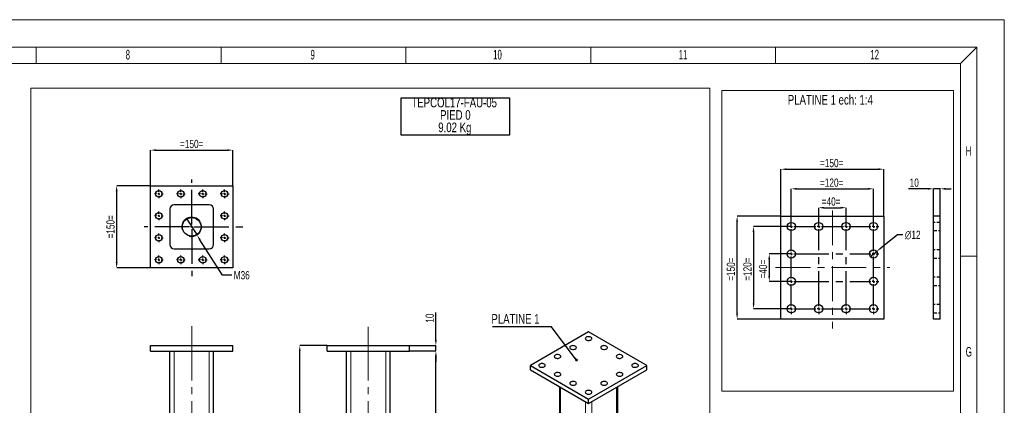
# Model space of a CAD drawing. Header units: millimetres. Extents: x 0 to 841, y 0 to 594.
# Tile 7 of 7: x 482 to 841, y 453 to 594. Entities that reach past the tile are written whole.
import ezdxf

# ---------------------------------------------------------------- set-up
doc = ezdxf.new("R2010")
doc.units = ezdxf.units.MM
doc.header["$PDSIZE"] = -1
doc.linetypes.add('CENTERX2', pattern=[20.32, 12.7, -2.54, 2.54, -2.54])
doc.linetypes.add('HIDDEN', pattern=[1.905, 1.27, -0.635])
for name, color, linetype in [('COTES', 1, 'Continuous'), ('NOTES', 6, 'Continuous'), ('TRAIT-FINS', 9, 'Continuous'), ('TRAIT-MIXTES', 3, 'CENTERX2'), ('TRAIT-TIRET', 2, 'HIDDEN')]:
    doc.layers.add(name, color=color, linetype=linetype)
doc.layers.add('TRAIT-FORT', color=4, linetype='Continuous', lineweight=25)
doc.styles.add('SLDTEXTSTYLE0', font='TXT', dxfattribs={"width": 0.75})
doc.styles.add('SLDTEXTSTYLE1', font='TXT', dxfattribs={"width": 0.605})
doc.dimstyles.new('SLDDIMSTYLE1', dxfattribs={"dimtxt": 3, "dimasz": 2, "dimexe": 0, "dimexo": 0.0625, "dimgap": 0.75, "dimtad": 1, "dimlfac": 4, "dimrnd": 1e-09, "dimzin": 12, "dimdsep": 46, "dimtxsty": 'SLDTEXTSTYLE0', "dimsah": 1, "dimcen": 0.09, "dimadec": 0, "dimazin": 3, "dimtfac": 1, "dimtofl": 0, "dimtmove": 0, "dimatfit": 3, "dimfxl": 1, "dimfrac": 2, "dimtolj": 1, "dimtzin": 12, "dimarcsym": 0})
doc.dimstyles.new('SLDDIMSTYLE2', dxfattribs={"dimtxt": 3, "dimasz": 2, "dimexe": 0, "dimexo": 0.0625, "dimgap": 0.75, "dimtad": 1, "dimlfac": 4, "dimrnd": 1e-09, "dimzin": 12, "dimdsep": 46, "dimtxsty": 'SLDTEXTSTYLE0', "dimsah": 1, "dimcen": 0.09, "dimadec": 0, "dimazin": 3, "dimtfac": 1, "dimtmove": 0, "dimatfit": 0, "dimfxl": 1, "dimfrac": 2, "dimtolj": 1, "dimtzin": 12, "dimarcsym": 0})
doc.dimstyles.new('SLDDIMSTYLE3', dxfattribs={"dimtxt": 3, "dimasz": 2, "dimexe": 0, "dimexo": 0.0625, "dimgap": 0.75, "dimtad": 0, "dimtih": 1, "dimtoh": 1, "dimlfac": 4, "dimrnd": 1e-09, "dimzin": 12, "dimdsep": 46, "dimtxsty": 'SLDTEXTSTYLE0', "dimblk1": 'NONE', "dimsah": 1, "dimcen": 0, "dimadec": 0, "dimazin": 3, "dimtfac": 1, "dimtmove": 0, "dimatfit": 3, "dimldrblk": 'NONE', "dimfxl": 1, "dimfrac": 2, "dimtolj": 1, "dimtzin": 12, "dimarcsym": 0})
doc.dimstyles.new('SLDDIMSTYLE5', dxfattribs={"dimtxt": 3, "dimasz": 2, "dimexe": 0, "dimexo": 0.0625, "dimgap": 0.75, "dimtad": 1, "dimlfac": 5, "dimrnd": 1e-09, "dimzin": 12, "dimdsep": 46, "dimtxsty": 'SLDTEXTSTYLE0', "dimsah": 1, "dimcen": 0.09, "dimadec": 0, "dimazin": 3, "dimtfac": 1, "dimtofl": 0, "dimtmove": 0, "dimatfit": 3, "dimfxl": 1, "dimfrac": 2, "dimtolj": 1, "dimtzin": 12, "dimarcsym": 0})
doc.dimstyles.new('SLDDIMSTYLE6', dxfattribs={"dimtxt": 3, "dimasz": 2, "dimexe": 0, "dimexo": 0.0625, "dimgap": 0.75, "dimtad": 1, "dimlfac": 5, "dimrnd": 1e-09, "dimzin": 12, "dimdsep": 46, "dimtxsty": 'SLDTEXTSTYLE0', "dimsah": 1, "dimcen": 0.09, "dimadec": 0, "dimazin": 3, "dimtfac": 1, "dimtmove": 0, "dimatfit": 0, "dimfxl": 1, "dimfrac": 2, "dimtolj": 1, "dimtzin": 12, "dimarcsym": 0})
doc.dimstyles.new('SLDDIMSTYLE7', dxfattribs={"dimtxt": 3, "dimasz": 2, "dimexe": 0, "dimexo": 0.0625, "dimgap": 0.75, "dimtad": 0, "dimtih": 1, "dimtoh": 1, "dimlfac": 5, "dimrnd": 1e-09, "dimzin": 12, "dimdsep": 46, "dimtxsty": 'SLDTEXTSTYLE0', "dimblk1": 'NONE', "dimsah": 1, "dimcen": 0, "dimadec": 0, "dimazin": 3, "dimtfac": 1, "dimtmove": 0, "dimatfit": 3, "dimldrblk": 'NONE', "dimfxl": 1, "dimfrac": 2, "dimtolj": 1, "dimtzin": 12, "dimarcsym": 0})
doc.dimstyles.new('SLDDIMSTYLE8', dxfattribs={"dimtxt": 0.18, "dimasz": 1, "dimexe": 0, "dimexo": 0.0625, "dimgap": 0, "dimtad": 0, "dimtih": 1, "dimtoh": 1, "dimdec": 0, "dimrnd": 1e-09, "dimzin": 0, "dimdsep": 46, "dimtxsty": 'Standard', "dimblk1": 'DOT', "dimblk2": 'DOT', "dimsah": 1, "dimcen": 0.09, "dimadec": 0, "dimazin": 0, "dimtfac": 1, "dimtdec": 0, "dimtofl": 0, "dimtmove": 0, "dimatfit": 3, "dimldrblk": 'DOT', "dimfxl": 1, "dimfrac": 2, "dimtolj": 1, "dimtzin": 0, "dimarcsym": 0})

# ---------------------------------------------------------------- blocks, each defined once
blk = doc.blocks.new('_D')
at = {"layer": 'COTES', "color": 0, "lineweight": -2, "transparency": 16777216}
for p, q in [((759.55, 522.34), (759.55, 539.42)), ((761.55, 539.42), (795.05, 539.42)), ((797.05, 522.34), (797.05, 539.42))]:
    blk.add_line(p, q, dxfattribs=at)
at = {"layer": 'COTES', "color": 0, "transparency": 16777216}
for points in [[(761.55, 539.75), (761.55, 539.08), (759.55, 539.42)], [(795.05, 539.75), (795.05, 539.08), (797.05, 539.42)]]:
    blk.add_solid(points, dxfattribs=at)
at = {"layer": 'Defpoints', "color": 0, "transparency": 16777216}
for p in [(797.05, 539.42), (759.55, 522.27), (797.05, 522.27)]:
    blk.add_point(p, dxfattribs=at)
at = {"layer": 'COTES', "color": 0, "transparency": 16777216, "insert": (778.05, 543.17), "char_height": 3, "attachment_point": 2, "style": 'SLDTEXTSTYLE0'}
blk.add_mtext('\\A1;=150=', dxfattribs=at)
blk = doc.blocks.new('_D_1')
at = {"layer": 'COTES', "color": 0, "lineweight": -2, "transparency": 16777216}
for p, q in [((759.48, 522.27), (743.55, 522.27)), ((743.55, 486.77), (743.55, 520.27)), ((759.48, 484.77), (743.55, 484.77))]:
    blk.add_line(p, q, dxfattribs=at)
at = {"layer": 'COTES', "color": 0, "transparency": 16777216}
for points in [[(743.21, 520.27), (743.88, 520.27), (743.55, 522.27)], [(743.21, 486.77), (743.88, 486.77), (743.55, 484.77)]]:
    blk.add_solid(points, dxfattribs=at)
at = {"layer": 'Defpoints', "color": 0, "transparency": 16777216}
for p in [(743.55, 522.27), (759.55, 522.27), (759.55, 484.77)]:
    blk.add_point(p, dxfattribs=at)
at = {"layer": 'COTES', "color": 0, "transparency": 16777216, "insert": (739.8, 502.97), "char_height": 3, "attachment_point": 2, "rotation": 90, "style": 'SLDTEXTSTYLE0'}
blk.add_mtext('\\A1;=150=', dxfattribs=at)
blk = doc.blocks.new('_D_2')
at = {"layer": 'COTES', "color": 0, "lineweight": -2, "transparency": 16777216}
for p, q in [((773.3, 518.59), (773.3, 525.38)), ((775.3, 525.38), (781.3, 525.38)), ((783.3, 518.59), (783.3, 525.38))]:
    blk.add_line(p, q, dxfattribs=at)
at = {"layer": 'COTES', "color": 0, "transparency": 16777216}
for points in [[(775.3, 525.71), (775.3, 525.04), (773.3, 525.38)], [(781.3, 525.71), (781.3, 525.04), (783.3, 525.38)]]:
    blk.add_solid(points, dxfattribs=at)
at = {"layer": 'Defpoints', "color": 0, "transparency": 16777216}
for p in [(783.3, 525.38), (773.3, 518.52), (783.3, 518.52)]:
    blk.add_point(p, dxfattribs=at)
at = {"layer": 'COTES', "color": 0, "transparency": 16777216, "insert": (777.84, 529.13), "char_height": 3, "attachment_point": 2, "style": 'SLDTEXTSTYLE0'}
blk.add_mtext('\\A1;=40=', dxfattribs=at)
blk = doc.blocks.new('_D_3')
at = {"layer": 'COTES', "color": 0, "lineweight": -2, "transparency": 16777216}
for p, q in [((763.3, 518.59), (763.3, 532.27)), ((765.3, 532.27), (791.3, 532.27)), ((793.3, 518.59), (793.3, 532.27))]:
    blk.add_line(p, q, dxfattribs=at)
at = {"layer": 'COTES', "color": 0, "transparency": 16777216}
for points in [[(765.3, 532.61), (765.3, 531.94), (763.3, 532.27)], [(791.3, 532.61), (791.3, 531.94), (793.3, 532.27)]]:
    blk.add_solid(points, dxfattribs=at)
at = {"layer": 'Defpoints', "color": 0, "transparency": 16777216}
for p in [(793.3, 532.27), (763.3, 518.52), (793.3, 518.52)]:
    blk.add_point(p, dxfattribs=at)
at = {"layer": 'COTES', "color": 0, "transparency": 16777216, "insert": (778.05, 536.02), "char_height": 3, "attachment_point": 2, "style": 'SLDTEXTSTYLE0'}
blk.add_mtext('\\A1;=120=', dxfattribs=at)
blk = doc.blocks.new('_D_4')
at = {"layer": 'COTES', "color": 0, "lineweight": -2, "transparency": 16777216}
for p, q in [((763.23, 508.52), (755.26, 508.52)), ((755.26, 506.52), (755.26, 500.52)), ((763.23, 498.52), (755.26, 498.52))]:
    blk.add_line(p, q, dxfattribs=at)
at = {"layer": 'COTES', "color": 0, "transparency": 16777216}
for points in [[(754.92, 506.52), (755.59, 506.52), (755.26, 508.52)], [(754.92, 500.52), (755.59, 500.52), (755.26, 498.52)]]:
    blk.add_solid(points, dxfattribs=at)
at = {"layer": 'Defpoints', "color": 0, "transparency": 16777216}
for p in [(763.3, 508.52), (755.26, 498.52), (763.3, 498.52)]:
    blk.add_point(p, dxfattribs=at)
at = {"layer": 'COTES', "color": 0, "transparency": 16777216, "insert": (751.51, 502.97), "char_height": 3, "attachment_point": 2, "rotation": 90, "style": 'SLDTEXTSTYLE0'}
blk.add_mtext('\\A1;=40=', dxfattribs=at)
blk = doc.blocks.new('_D_5')
at = {"layer": 'COTES', "color": 0, "lineweight": -2, "transparency": 16777216}
for p, q in [((763.23, 518.52), (749.55, 518.52)), ((749.55, 516.52), (749.55, 490.52)), ((763.23, 488.52), (749.55, 488.52))]:
    blk.add_line(p, q, dxfattribs=at)
at = {"layer": 'COTES', "color": 0, "transparency": 16777216}
for points in [[(749.21, 516.52), (749.88, 516.52), (749.55, 518.52)], [(749.21, 490.52), (749.88, 490.52), (749.55, 488.52)]]:
    blk.add_solid(points, dxfattribs=at)
at = {"layer": 'Defpoints', "color": 0, "transparency": 16777216}
for p in [(763.3, 518.52), (749.55, 488.52), (763.3, 488.52)]:
    blk.add_point(p, dxfattribs=at)
at = {"layer": 'COTES', "color": 0, "transparency": 16777216, "insert": (745.8, 502.97), "char_height": 3, "attachment_point": 2, "rotation": 90, "style": 'SLDTEXTSTYLE0'}
blk.add_mtext('\\A1;=120=', dxfattribs=at)
blk = doc.blocks.new('_D_6')
at = {"layer": 'COTES', "color": 0, "lineweight": -2, "transparency": 16777216}
for p, q in [((802.03, 515.49), (796.03, 510.71)), ((804.03, 515.49), (802.03, 515.49)), ((792.12, 507.59), (794.47, 509.46))]:
    blk.add_line(p, q, dxfattribs=at)
at = {"layer": 'COTES', "color": 0, "transparency": 16777216}
blk.add_solid([(795.82, 510.97), (796.24, 510.45), (794.47, 509.46)], dxfattribs=at)
at = {"layer": 'Defpoints', "color": 0, "transparency": 16777216}
for p in [(792.12, 507.59), (794.47, 509.46)]:
    blk.add_point(p, dxfattribs=at)
at = {"layer": 'COTES', "color": 0, "transparency": 16777216, "insert": (804.78, 516.99), "char_height": 3, "attachment_point": 1, "style": 'SLDTEXTSTYLE0'}
blk.add_mtext('\\A1;∅12', dxfattribs=at)
blk = doc.blocks.new('_None')
blk = doc.blocks.new('SW_CENTERMARKSYMBOL_0')
at = {"layer": 'TRAIT-MIXTES', "color": 0}
for p, q in [((-1, 0), (-2, 0)), ((0, 0), (-0.5, 0)), ((0, 1), (0, 2)), ((0, 0), (0, 0.5)), ((0, 0), (0, -0.5)), ((0, 0), (0.5, 0)), ((1, 0), (9, 0)), ((10, 0), (9.5, 0)), ((10, 1), (10, 2)), ((10, 0), (10, 0.5)), ((10, 0), (10, -0.5)), ((10, 0), (10.5, 0)), ((11, 0), (19, 0)), ((20, 0), (19.5, 0)), ((20, 1), (20, 2)), ((20, 0), (20, 0.5)), ((20, 0), (20, -0.5)), ((20, 0), (20.5, 0)), ((21, 0), (29, 0)), ((30, 0), (29.5, 0)), ((30, 1), (30, 2)), ((30, 0), (30, 0.5)), ((30, 0), (30, -0.5)), ((30, 0), (30.5, 0)), ((31, 0), (32, 0)), ((0, -9), (0, -1)), ((10, -29), (10, -1)), ((20, -29), (20, -1)), ((30, -9), (30, -1)), ((-1, -10), (-2, -10)), ((0, -10), (-0.5, -10)), ((0, -10), (0, -9.5)), ((0, -10), (0, -10.5)), ((0, -10), (0.5, -10)), ((1, -10), (29, -10)), ((30, -10), (29.5, -10)), ((30, -10), (30, -9.5)), ((30, -10), (30, -10.5)), ((30, -10), (30.5, -10)), ((31, -10), (32, -10)), ((0, -19), (0, -11)), ((30, -19), (30, -11)), ((-1, -20), (-2, -20)), ((0, -20), (-0.5, -20)), ((0, -20), (0, -19.5)), ((0, -20), (0, -20.5)), ((0, -20), (0.5, -20)), ((0, -29), (0, -21)), ((1, -20), (29, -20)), ((30, -20), (29.5, -20)), ((30, -20), (30, -19.5)), ((30, -20), (30, -20.5)), ((30, -20), (30.5, -20)), ((30, -29), (30, -21)), ((31, -20), (32, -20)), ((-1, -30), (-2, -30)), ((0, -30), (-0.5, -30)), ((0, -30), (0, -29.5)), ((0, -30), (0, -30.5)), ((0, -30), (0.5, -30)), ((0, -31), (0, -32)), ((1, -30), (9, -30)), ((10, -30), (9.5, -30)), ((10, -30), (10, -29.5)), ((10, -30), (10, -30.5)), ((10, -30), (10.5, -30)), ((10, -31), (10, -32)), ((11, -30), (19, -30)), ((20, -30), (19.5, -30)), ((20, -30), (20, -29.5)), ((20, -30), (20, -30.5)), ((20, -30), (20.5, -30)), ((20, -31), (20, -32)), ((21, -30), (29, -30)), ((30, -30), (29.5, -30)), ((30, -30), (30, -29.5)), ((30, -30), (30, -30.5)), ((30, -30), (30.5, -30)), ((30, -31), (30, -32)), ((31, -30), (32, -30))]:
    blk.add_line(p, q, dxfattribs=at)
blk = doc.blocks.new('_D_7')
at = {"layer": 'COTES', "color": 0, "lineweight": -2, "transparency": 16777216}
for p, q in [((813.15, 532.27), (806.1, 532.27)), ((815.15, 522.34), (815.15, 532.27)), ((817.65, 532.27), (815.15, 532.27)), ((817.65, 522.34), (817.65, 532.27)), ((819.65, 532.27), (821.65, 532.27))]:
    blk.add_line(p, q, dxfattribs=at)
at = {"layer": 'COTES', "color": 0, "transparency": 16777216}
for points in [[(813.15, 532.61), (813.15, 531.94), (815.15, 532.27)], [(819.65, 532.61), (819.65, 531.94), (817.65, 532.27)]]:
    blk.add_solid(points, dxfattribs=at)
at = {"layer": 'Defpoints', "color": 0, "transparency": 16777216}
for p in [(817.65, 532.27), (815.15, 522.27), (817.65, 522.27)]:
    blk.add_point(p, dxfattribs=at)
at = {"layer": 'COTES', "color": 0, "transparency": 16777216, "insert": (808.16, 536.02), "char_height": 3, "attachment_point": 2, "style": 'SLDTEXTSTYLE0'}
blk.add_mtext('\\A1;10', dxfattribs=at)
blk = doc.blocks.new('SW_NOTE_14')
at = {"layer": 'NOTES', "color": 0}
blk.add_line((-21.37, 0), (0, 0), dxfattribs=at)
at = {"layer": 'NOTES', "color": 0, "insert": (-21.77, 4.57), "char_height": 3.5, "attachment_point": 1, "style": 'SLDTEXTSTYLE0'}
blk.add_mtext('PLATINE 1', dxfattribs=at)
blk = doc.blocks.new('_Dot')
at = {"color": 0, "linetype": 'ByBlock', "lineweight": -2}
blk.add_line((-0.5, 0), (-1, 0), dxfattribs=at)
at = {"color": 0, "linetype": 'ByBlock', "const_width": 0.5}
blk.add_lwpolyline([(-0.25, 0, 1), (0.25, 0, 1)], format="xyb", close=True, dxfattribs=at)
blk = doc.blocks.new('SW_NOTE_17')
at = {"layer": 'NOTES', "color": 0}
for p, q in [((-0.06, -9.14), (-0.06, 4.45)), ((-0.06, 4.45), (39.44, 4.45)), ((39.44, 4.45), (39.44, -9.14)), ((39.44, -9.14), (-0.06, -9.14))]:
    blk.add_line(p, q, dxfattribs=at)
at = {"layer": 'NOTES', "color": 0, "char_height": 3.5, "attachment_point": 2, "style": 'SLDTEXTSTYLE0'}
for s, insert in [('TEPCOL17-FAU-05', (19.3, 4.51)), ('PIED 0', (19.73, -0.01)), ('9.02 Kg', (19.54, -4.54))]:
    blk.add_mtext(s, dxfattribs=dict(at, insert=insert))
blk = doc.blocks.new('_D_42')
at = {"layer": 'COTES', "color": 0, "lineweight": -2, "transparency": 16777216}
for p, q in [((593.99, 475.12), (584.05, 475.12)), ((584.05, 328.72), (584.05, 473.12)), ((600.99, 326.72), (584.05, 326.72))]:
    blk.add_line(p, q, dxfattribs=at)
at = {"layer": 'COTES', "color": 0, "transparency": 16777216}
for points in [[(583.72, 473.12), (584.38, 473.12), (584.05, 475.12)], [(583.72, 328.72), (584.38, 328.72), (584.05, 326.72)]]:
    blk.add_solid(points, dxfattribs=at)
at = {"layer": 'Defpoints', "color": 0, "transparency": 16777216}
for p in [(584.05, 475.12), (594.05, 475.12), (601.05, 326.72)]:
    blk.add_point(p, dxfattribs=at)
at = {"layer": 'COTES', "color": 0, "transparency": 16777216, "insert": (580.3, 400.92), "char_height": 3, "attachment_point": 2, "rotation": 90, "style": 'SLDTEXTSTYLE0'}
blk.add_mtext('\\A1;742', dxfattribs=at)
blk = doc.blocks.new('_D_43')
at = {"layer": 'COTES', "color": 0, "lineweight": -2, "transparency": 16777216}
for p, q in [((624.11, 473.12), (633.69, 473.12)), ((633.69, 332.72), (633.69, 471.12)), ((617.11, 330.72), (633.69, 330.72))]:
    blk.add_line(p, q, dxfattribs=at)
at = {"layer": 'COTES', "color": 0, "transparency": 16777216}
for points in [[(633.35, 471.12), (634.02, 471.12), (633.69, 473.12)], [(633.35, 332.72), (634.02, 332.72), (633.69, 330.72)]]:
    blk.add_solid(points, dxfattribs=at)
at = {"layer": 'Defpoints', "color": 0, "transparency": 16777216}
for p in [(624.05, 473.12), (633.69, 473.12), (617.05, 330.72)]:
    blk.add_point(p, dxfattribs=at)
at = {"layer": 'COTES', "color": 0, "transparency": 16777216, "insert": (629.94, 401.92), "char_height": 3, "attachment_point": 2, "rotation": 90, "style": 'SLDTEXTSTYLE0'}
blk.add_mtext('\\A1;712', dxfattribs=at)
blk = doc.blocks.new('_D_44')
at = {"layer": 'COTES', "color": 0, "lineweight": -2, "transparency": 16777216}
for p, q in [((633.69, 477.12), (633.69, 487.18)), ((624.11, 475.12), (633.69, 475.12)), ((633.69, 473.12), (633.69, 475.12)), ((624.11, 473.12), (633.69, 473.12)), ((633.69, 471.12), (633.69, 469.12))]:
    blk.add_line(p, q, dxfattribs=at)
at = {"layer": 'COTES', "color": 0, "transparency": 16777216}
for points in [[(633.35, 477.12), (634.02, 477.12), (633.69, 475.12)], [(633.35, 471.12), (634.02, 471.12), (633.69, 473.12)]]:
    blk.add_solid(points, dxfattribs=at)
at = {"layer": 'Defpoints', "color": 0, "transparency": 16777216}
for p in [(624.05, 475.12), (633.69, 475.12), (624.05, 473.12)]:
    blk.add_point(p, dxfattribs=at)
at = {"layer": 'COTES', "color": 0, "transparency": 16777216, "insert": (629.94, 485.12), "char_height": 3, "attachment_point": 2, "rotation": 90, "style": 'SLDTEXTSTYLE0'}
blk.add_mtext('\\A1;10', dxfattribs=at)
blk = doc.blocks.new('_D_46')
at = {"layer": 'COTES', "color": 0, "lineweight": -2, "transparency": 16777216}
for p, q in [((529.64, 533.46), (529.64, 546.37)), ((531.64, 546.37), (557.64, 546.37)), ((559.64, 533.46), (559.64, 546.37))]:
    blk.add_line(p, q, dxfattribs=at)
at = {"layer": 'COTES', "color": 0, "transparency": 16777216}
for points in [[(531.64, 546.7), (531.64, 546.03), (529.64, 546.37)], [(557.64, 546.7), (557.64, 546.03), (559.64, 546.37)]]:
    blk.add_solid(points, dxfattribs=at)
at = {"layer": 'Defpoints', "color": 0, "transparency": 16777216}
for p in [(559.64, 546.37), (529.64, 533.4), (559.64, 533.4)]:
    blk.add_point(p, dxfattribs=at)
at = {"layer": 'COTES', "color": 0, "transparency": 16777216, "insert": (544.64, 550.12), "char_height": 3, "attachment_point": 2, "style": 'SLDTEXTSTYLE0'}
blk.add_mtext('\\A1;=150=', dxfattribs=at)
blk = doc.blocks.new('_D_47')
at = {"layer": 'COTES', "color": 0, "lineweight": -2, "transparency": 16777216}
for p, q in [((529.58, 533.4), (517.27, 533.4)), ((517.27, 505.4), (517.27, 531.4)), ((529.58, 503.4), (517.27, 503.4))]:
    blk.add_line(p, q, dxfattribs=at)
at = {"layer": 'COTES', "color": 0, "transparency": 16777216}
for points in [[(516.94, 531.4), (517.6, 531.4), (517.27, 533.4)], [(516.94, 505.4), (517.6, 505.4), (517.27, 503.4)]]:
    blk.add_solid(points, dxfattribs=at)
at = {"layer": 'Defpoints', "color": 0, "transparency": 16777216}
for p in [(517.27, 533.4), (529.64, 533.4), (529.64, 503.4)]:
    blk.add_point(p, dxfattribs=at)
at = {"layer": 'COTES', "color": 0, "transparency": 16777216, "insert": (513.52, 518.4), "char_height": 3, "attachment_point": 2, "rotation": 90, "style": 'SLDTEXTSTYLE0'}
blk.add_mtext('\\A1;=150=', dxfattribs=at)
blk = doc.blocks.new('_D_48')
at = {"layer": 'COTES', "color": 0, "lineweight": -2, "transparency": 16777216}
for p, q in [((542.72, 521.44), (546.57, 515.35)), ((555.81, 500.74), (547.64, 513.66)), ((559.21, 500.74), (555.81, 500.74))]:
    blk.add_line(p, q, dxfattribs=at)
at = {"layer": 'COTES', "color": 0, "transparency": 16777216}
blk.add_solid([(547.92, 513.84), (547.35, 513.49), (546.57, 515.35)], dxfattribs=at)
at = {"layer": 'Defpoints', "color": 0, "transparency": 16777216}
for p in [(542.72, 521.44), (546.57, 515.35)]:
    blk.add_point(p, dxfattribs=at)
at = {"layer": 'COTES', "color": 0, "transparency": 16777216, "insert": (559.96, 502.24), "char_height": 3, "attachment_point": 1, "style": 'SLDTEXTSTYLE0'}
blk.add_mtext('\\A1;M36', dxfattribs=at)
blk = doc.blocks.new('SW_CENTERMARKSYMBOL_41')
at = {"layer": 'TRAIT-MIXTES', "color": 0}
for p, q in [((-0.8, 0), (-1.6, 0)), ((0, 0), (-0.4, 0)), ((0, 0.8), (0, 1.6)), ((0, 0), (0, 0.4)), ((0, 0), (0, -0.4)), ((0, 0), (0.4, 0)), ((0.8, 0), (1.6, 0)), ((0, -0.8), (0, -1.6))]:
    blk.add_line(p, q, dxfattribs=at)
blk = doc.blocks.new('SW_CENTERMARKSYMBOL_42')
at = {"layer": 'TRAIT-MIXTES', "color": 0}
for p, q in [((-0.8, 0), (-1.6, 0)), ((0, 0), (-0.4, 0)), ((0, 0.8), (0, 1.6)), ((0, 0), (0, 0.4)), ((0, 0), (0, -0.4)), ((0, 0), (0.4, 0)), ((0.8, 0), (1.6, 0)), ((0, -0.8), (0, -1.6))]:
    blk.add_line(p, q, dxfattribs=at)
blk = doc.blocks.new('SW_CENTERMARKSYMBOL_43')
at = {"layer": 'TRAIT-MIXTES', "color": 0}
for p, q in [((-0.8, 0), (-1.6, 0)), ((0, 0), (-0.4, 0)), ((0, 0.8), (0, 1.6)), ((0, 0), (0, 0.4)), ((0, 0), (0, -0.4)), ((0, 0), (0.4, 0)), ((0.8, 0), (1.6, 0)), ((0, -0.8), (0, -1.6))]:
    blk.add_line(p, q, dxfattribs=at)
blk = doc.blocks.new('SW_CENTERMARKSYMBOL_44')
at = {"layer": 'TRAIT-MIXTES', "color": 0}
for p, q in [((-0.8, 0), (-1.6, 0)), ((0, 0), (-0.4, 0)), ((0, 0.8), (0, 1.6)), ((0, 0), (0, 0.4)), ((0, 0), (0, -0.4)), ((0, 0), (0.4, 0)), ((0.8, 0), (1.6, 0)), ((0, -0.8), (0, -1.6))]:
    blk.add_line(p, q, dxfattribs=at)
blk = doc.blocks.new('SW_CENTERMARKSYMBOL_45')
at = {"layer": 'TRAIT-MIXTES', "color": 0}
for p, q in [((-0.8, 0), (-1.6, 0)), ((0, 0), (-0.4, 0)), ((0, 0.8), (0, 1.6)), ((0, 0), (0, 0.4)), ((0, 0), (0, -0.4)), ((0, 0), (0.4, 0)), ((0.8, 0), (1.6, 0)), ((0, -0.8), (0, -1.6))]:
    blk.add_line(p, q, dxfattribs=at)
blk = doc.blocks.new('SW_CENTERMARKSYMBOL_46')
at = {"layer": 'TRAIT-MIXTES', "color": 0}
for p, q in [((-0.8, 0), (-1.6, 0)), ((0, 0), (-0.4, 0)), ((0, 0.8), (0, 1.6)), ((0, 0), (0, 0.4)), ((0, 0), (0, -0.4)), ((0, 0), (0.4, 0)), ((0.8, 0), (1.6, 0)), ((0, -0.8), (0, -1.6))]:
    blk.add_line(p, q, dxfattribs=at)
blk = doc.blocks.new('SW_CENTERMARKSYMBOL_47')
at = {"layer": 'TRAIT-MIXTES', "color": 0}
for p, q in [((-0.8, 0), (-1.6, 0)), ((0, 0), (-0.4, 0)), ((0, 0.8), (0, 1.6)), ((0, 0), (0, 0.4)), ((0, 0), (0, -0.4)), ((0, 0), (0.4, 0)), ((0.8, 0), (1.6, 0)), ((0, -0.8), (0, -1.6))]:
    blk.add_line(p, q, dxfattribs=at)
blk = doc.blocks.new('SW_CENTERMARKSYMBOL_48')
at = {"layer": 'TRAIT-MIXTES', "color": 0}
for p, q in [((-0.8, 0), (-1.6, 0)), ((0, 0), (-0.4, 0)), ((0, 0.8), (0, 1.6)), ((0, 0), (0, 0.4)), ((0, 0), (0, -0.4)), ((0, 0), (0.4, 0)), ((0.8, 0), (1.6, 0)), ((0, -0.8), (0, -1.6))]:
    blk.add_line(p, q, dxfattribs=at)
blk = doc.blocks.new('SW_CENTERMARKSYMBOL_49')
at = {"layer": 'TRAIT-MIXTES', "color": 0}
for p, q in [((-0.8, 0), (-1.6, 0)), ((0, 0), (-0.4, 0)), ((0, 0.8), (0, 1.6)), ((0, 0), (0, 0.4)), ((0, 0), (0, -0.4)), ((0, 0), (0.4, 0)), ((0.8, 0), (1.6, 0)), ((0, -0.8), (0, -1.6))]:
    blk.add_line(p, q, dxfattribs=at)
blk = doc.blocks.new('SW_CENTERMARKSYMBOL_50')
at = {"layer": 'TRAIT-MIXTES', "color": 0}
for p, q in [((-0.8, 0), (-1.6, 0)), ((0, 0), (-0.4, 0)), ((0, 0.8), (0, 1.6)), ((0, 0), (0, 0.4)), ((0, 0), (0, -0.4)), ((0, 0), (0.4, 0)), ((0.8, 0), (1.6, 0)), ((0, -0.8), (0, -1.6))]:
    blk.add_line(p, q, dxfattribs=at)
blk = doc.blocks.new('SW_CENTERMARKSYMBOL_51')
at = {"layer": 'TRAIT-MIXTES', "color": 0}
for p, q in [((-0.8, 0), (-1.6, 0)), ((0, 0), (-0.4, 0)), ((0, 0.8), (0, 1.6)), ((0, 0), (0, 0.4)), ((0, 0), (0, -0.4)), ((0, 0), (0.4, 0)), ((0.8, 0), (1.6, 0)), ((0, -0.8), (0, -1.6))]:
    blk.add_line(p, q, dxfattribs=at)
blk = doc.blocks.new('SW_CENTERMARKSYMBOL_52')
at = {"layer": 'TRAIT-MIXTES', "color": 0}
for p, q in [((-0.8, 0), (-1.6, 0)), ((0, 0), (-0.4, 0)), ((0, 0.8), (0, 1.6)), ((0, 0), (0, 0.4)), ((0, 0), (0, -0.4)), ((0, 0), (0.4, 0)), ((0.8, 0), (1.6, 0)), ((0, -0.8), (0, -1.6))]:
    blk.add_line(p, q, dxfattribs=at)
blk = doc.blocks.new('SW_CENTERMARKSYMBOL_53')
at = {"layer": 'TRAIT-MIXTES', "color": 0}
for p, q in [((0, 0.8), (0, 17.26)), ((-0.8, 0), (-17.36, 0)), ((0, 0), (-0.4, 0)), ((0, 0), (0, 0.4)), ((0, 0), (0, -0.4)), ((0, 0), (0.4, 0)), ((0.8, 0), (19.13, 0)), ((0, -0.8), (0, -18.04))]:
    blk.add_line(p, q, dxfattribs=at)

msp = doc.modelspace()

# ---------------------------------------------------------------- linework, layer by layer
at = {"lineweight": 18}
for p, q in [((841.001, 593.9431), (0.001, 593.9431)), ((841.001, -0.0569), (841.001, 593.9431)), ((831.001, 583.9431), (10.001, 583.9431)), ((487.9179, 577.9431), (487.9179, 583.9431)), ((555.3346, 577.9431), (555.3346, 583.9431)), ((622.7513, 577.9431), (622.7513, 583.9431)), ((690.168, 577.9431), (690.168, 583.9431)), ((757.5847, 577.9431), (757.5847, 583.9431)), ((825.001, 577.9431), (831.001, 583.9431)), ((831.001, 9.9431), (831.001, 583.9431)), ((16.001, 577.9431), (825.001, 577.9431)), ((825.001, 15.9431), (825.001, 577.9431)), ((485.9968, 568.9859), (733.6554, 568.9859)), ((485.9968, 568.9859), (485.9968, 238.205)), ((733.6554, 568.9859), (733.6554, 238.205)), ((738.0279, 568.135), (822.4667, 568.135)), ((738.0279, 568.135), (738.0279, 458.5168)), ((822.4667, 568.135), (822.4667, 458.5168)), ((831.001, 507.6931), (825.001, 507.6931)), ((738.0279, 458.5168), (822.4667, 458.5168))]:
    msp.add_line(p, q, dxfattribs=at)
at = {"layer": 'TRAIT-FINS', "lineweight": 18}
for p, q in [((538.2412, 330.7192), (538.2412, 473.1192)), ((551.0412, 330.7192), (551.0412, 473.1192)), ((602.6504, 330.7192), (602.6504, 473.1192)), ((615.4504, 330.7192), (615.4504, 473.1192)), ((679.1981, 349.2944), (679.1981, 459.8549)), ((699.5628, 349.2944), (699.5628, 459.8549)), ((688.2491, 344.0693), (688.2491, 454.6299)), ((690.5119, 344.0693), (690.5119, 454.6299))]:
    msp.add_line(p, q, dxfattribs=at)
msp.add_arc((544.6412, 518.3969), 3.6, 255, 195, dxfattribs=at)
at = {"layer": 'TRAIT-FORT', "lineweight": 25}
for p, q in [((529.6412, 503.3969), (529.6412, 533.3969)), ((529.6412, 533.3969), (559.6412, 533.3969)), ((559.6412, 533.3969), (559.6412, 503.3969)), ((536.6412, 524.7969), (536.6412, 511.9969)), ((551.0412, 526.3969), (538.2412, 526.3969)), ((552.6412, 511.9969), (552.6412, 524.7969)), ((759.5459, 522.2739), (797.0459, 522.2739)), ((759.5459, 484.7739), (759.5459, 522.2739)), ((797.0459, 522.2739), (797.0459, 484.7739)), ((817.6523, 522.2739), (815.1523, 522.2739)), ((815.1523, 484.7739), (815.1523, 522.2739)), ((817.6523, 484.7739), (817.6523, 522.2739)), ((538.2412, 510.3969), (551.0412, 510.3969)), ((559.6412, 503.3969), (529.6412, 503.3969)), ((797.0459, 484.7739), (759.5459, 484.7739)), ((817.6523, 484.7739), (815.1523, 484.7739)), ((689.3805, 480.1021), (668.1673, 467.856)), ((710.5937, 467.856), (689.3805, 480.1021)), ((529.6412, 473.1192), (529.6412, 475.1192)), ((529.6412, 475.1192), (559.6412, 475.1192)), ((559.6412, 473.1192), (559.6412, 475.1192)), ((594.0504, 473.1192), (594.0504, 475.1192)), ((594.0504, 475.1192), (624.0504, 475.1192)), ((624.0504, 473.1192), (624.0504, 475.1192)), ((529.6412, 473.1192), (559.6412, 473.1192)), ((536.6412, 330.7192), (536.6412, 473.1192)), ((552.6412, 330.7192), (552.6412, 473.1192)), ((594.0504, 473.1192), (624.0504, 473.1192)), ((601.0504, 330.7192), (601.0504, 473.1192)), ((617.0504, 330.7192), (617.0504, 473.1192)), ((668.1673, 467.856), (689.3805, 455.6099)), ((668.1673, 466.2229), (668.1673, 467.856)), ((689.3805, 455.6099), (710.5937, 467.856)), ((710.5937, 466.2229), (710.5937, 467.856)), ((668.1673, 466.2229), (689.3805, 453.9768)), ((689.3805, 453.9768), (710.5937, 466.2229)), ((678.7295, 460.1254), (678.7295, 349.9475)), ((700.0314, 349.9475), (700.0314, 460.1254)), ((689.3805, 453.9768), (689.3805, 455.6099))]:
    msp.add_line(p, q, dxfattribs=at)
at = {"layer": 'TRAIT-FORT', "lineweight": 25, "flags": 128}
for points in [[(688.532, 478.1427), (688.3476, 478.0055), (688.2281, 477.8461), (688.1811, 477.6746), (688.2094, 477.5018), (688.3113, 477.3384), (688.4803, 477.1948), (688.706, 477.0799), (688.974, 477.0011), (689.2675, 476.9632), (689.5682, 476.9687), (689.8571, 477.0171), (690.116, 477.1055), (690.3287, 477.2283), (690.4818, 477.3778), (690.5657, 477.5445), (690.5752, 477.7181), (690.5095, 477.8875), (690.373, 478.0423), (690.1741, 478.1725), (689.9253, 478.2701), (689.6423, 478.3289), (689.3428, 478.3453), (689.0457, 478.3181), (688.7696, 478.2492), (688.532, 478.1427)], [(682.8751, 474.8771), (682.6907, 474.7399), (682.5713, 474.5805), (682.5242, 474.409), (682.5525, 474.2361), (682.6544, 474.0727), (682.8235, 473.9291), (683.0491, 473.8143), (683.3171, 473.7355), (683.6107, 473.6976), (683.9113, 473.703), (684.2002, 473.7515), (684.4591, 473.8399), (684.6718, 473.9627), (684.8249, 474.1121), (684.9089, 474.2789), (684.9183, 474.4524), (684.8527, 474.6219), (684.7161, 474.7766), (684.5172, 474.9069), (684.2684, 475.0045), (683.9854, 475.0633), (683.6859, 475.0796), (683.3888, 475.0525), (683.1128, 474.9835), (682.8751, 474.8771)], [(694.1888, 474.8771), (694.0044, 474.7399), (693.885, 474.5805), (693.8379, 474.409), (693.8662, 474.2361), (693.9681, 474.0727), (694.1372, 473.9291), (694.3628, 473.8143), (694.6308, 473.7355), (694.9244, 473.6976), (695.2251, 473.703), (695.5139, 473.7515), (695.7728, 473.8399), (695.9855, 473.9627), (696.1386, 474.1121), (696.2226, 474.2789), (696.232, 474.4524), (696.1664, 474.6219), (696.0298, 474.7766), (695.8309, 474.9069), (695.5821, 475.0045), (695.2991, 475.0633), (694.9996, 475.0796), (694.7025, 475.0525), (694.4265, 474.9835), (694.1888, 474.8771)], [(677.2182, 471.6115), (677.0339, 471.4742), (676.9144, 471.3149), (676.8674, 471.1434), (676.8957, 470.9705), (676.9976, 470.8071), (677.1666, 470.6635), (677.3923, 470.5487), (677.6603, 470.4698), (677.9538, 470.4319), (678.2545, 470.4374), (678.5433, 470.4858), (678.8023, 470.5742), (679.015, 470.697), (679.1681, 470.8465), (679.252, 471.0132), (679.2614, 471.1868), (679.1958, 471.3563), (679.0593, 471.511), (678.8603, 471.6412), (678.6116, 471.7389), (678.3285, 471.7977), (678.0291, 471.814), (677.732, 471.7868), (677.4559, 471.7179), (677.2182, 471.6115)], [(699.8457, 471.6115), (699.6613, 471.4742), (699.5418, 471.3149), (699.4948, 471.1434), (699.5231, 470.9705), (699.625, 470.8071), (699.7941, 470.6635), (700.0197, 470.5487), (700.2877, 470.4698), (700.5813, 470.4319), (700.8819, 470.4374), (701.1708, 470.4858), (701.4297, 470.5742), (701.6424, 470.697), (701.7955, 470.8465), (701.8794, 471.0132), (701.8889, 471.1868), (701.8232, 471.3563), (701.6867, 471.511), (701.4878, 471.6412), (701.239, 471.7389), (700.956, 471.7977), (700.6565, 471.814), (700.3594, 471.7868), (700.0833, 471.7179), (699.8457, 471.6115)], [(671.5614, 468.3458), (671.377, 468.2086), (671.2576, 468.0492), (671.2105, 467.8777), (671.2388, 467.7049), (671.3407, 467.5415), (671.5098, 467.3979), (671.7354, 467.283), (672.0034, 467.2042), (672.297, 467.1663), (672.5976, 467.1718), (672.8865, 467.2202), (673.1454, 467.3086), (673.3581, 467.4314), (673.5112, 467.5809), (673.5951, 467.7476), (673.6046, 467.9212), (673.539, 468.0906), (673.4024, 468.2454), (673.2035, 468.3756), (672.9547, 468.4732), (672.6717, 468.532), (672.3722, 468.5484), (672.0751, 468.5212), (671.7991, 468.4523), (671.5614, 468.3458)], [(705.5025, 468.3458), (705.3182, 468.2086), (705.1987, 468.0492), (705.1516, 467.8777), (705.1799, 467.7049), (705.2818, 467.5415), (705.4509, 467.3979), (705.6765, 467.283), (705.9446, 467.2042), (706.2381, 467.1663), (706.5388, 467.1718), (706.8276, 467.2202), (707.0865, 467.3086), (707.2992, 467.4314), (707.4523, 467.5809), (707.5363, 467.7476), (707.5457, 467.9212), (707.4801, 468.0906), (707.3435, 468.2454), (707.1446, 468.3756), (706.8958, 468.4732), (706.6128, 468.532), (706.3133, 468.5484), (706.0163, 468.5212), (705.7402, 468.4523), (705.5025, 468.3458)], [(677.2182, 465.0802), (677.0339, 464.943), (676.9144, 464.7836), (676.8674, 464.6121), (676.8957, 464.4392), (676.9976, 464.2758), (677.1666, 464.1322), (677.3923, 464.0174), (677.6603, 463.9386), (677.9538, 463.9007), (678.2545, 463.9061), (678.5433, 463.9546), (678.8023, 464.043), (679.015, 464.1658), (679.1681, 464.3152), (679.252, 464.482), (679.2614, 464.6555), (679.1958, 464.825), (679.0593, 464.9797), (678.8603, 465.11), (678.6116, 465.2076), (678.3285, 465.2664), (678.0291, 465.2827), (677.732, 465.2556), (677.4559, 465.1866), (677.2182, 465.0802)], [(699.8457, 465.0802), (699.6613, 464.943), (699.5418, 464.7836), (699.4948, 464.6121), (699.5231, 464.4392), (699.625, 464.2758), (699.7941, 464.1322), (700.0197, 464.0174), (700.2877, 463.9386), (700.5813, 463.9007), (700.8819, 463.9061), (701.1708, 463.9546), (701.4297, 464.043), (701.6424, 464.1658), (701.7955, 464.3152), (701.8794, 464.482), (701.8889, 464.6555), (701.8232, 464.825), (701.6867, 464.9797), (701.4878, 465.11), (701.239, 465.2076), (700.956, 465.2664), (700.6565, 465.2827), (700.3594, 465.2556), (700.0833, 465.1866), (699.8457, 465.0802)], [(682.8751, 461.8146), (682.6907, 461.6773), (682.5713, 461.518), (682.5242, 461.3465), (682.5525, 461.1736), (682.6544, 461.0102), (682.8235, 460.8666), (683.0491, 460.7518), (683.3171, 460.6729), (683.6107, 460.635), (683.9113, 460.6405), (684.2002, 460.6889), (684.4591, 460.7773), (684.6718, 460.9001), (684.8249, 461.0496), (684.9089, 461.2163), (684.9183, 461.3899), (684.8527, 461.5594), (684.7161, 461.7141), (684.5172, 461.8443), (684.2684, 461.942), (683.9854, 462.0008), (683.6859, 462.0171), (683.3888, 461.99), (683.1128, 461.921), (682.8751, 461.8146)], [(694.1888, 461.8146), (694.0044, 461.6773), (693.885, 461.518), (693.8379, 461.3465), (693.8662, 461.1736), (693.9681, 461.0102), (694.1372, 460.8666), (694.3628, 460.7518), (694.6308, 460.6729), (694.9244, 460.635), (695.2251, 460.6405), (695.5139, 460.6889), (695.7728, 460.7773), (695.9855, 460.9001), (696.1386, 461.0496), (696.2226, 461.2163), (696.232, 461.3899), (696.1664, 461.5594), (696.0298, 461.7141), (695.8309, 461.8443), (695.5821, 461.942), (695.2991, 462.0008), (694.9996, 462.0171), (694.7025, 461.99), (694.4265, 461.921), (694.1888, 461.8146)], [(688.532, 458.5489), (688.3476, 458.4117), (688.2281, 458.2524), (688.1811, 458.0808), (688.2094, 457.908), (688.3113, 457.7446), (688.4803, 457.601), (688.706, 457.4861), (688.974, 457.4073), (689.2675, 457.3694), (689.5682, 457.3749), (689.8571, 457.4233), (690.116, 457.5117), (690.3287, 457.6345), (690.4818, 457.784), (690.5657, 457.9507), (690.5752, 458.1243), (690.5095, 458.2937), (690.373, 458.4485), (690.1741, 458.5787), (689.9253, 458.6763), (689.6423, 458.7351), (689.3428, 458.7515), (689.0457, 458.7243), (688.7696, 458.6554), (688.532, 458.5489)]]:
    msp.add_lwpolyline(points, dxfattribs=at)
at = {"layer": 'TRAIT-FORT', "lineweight": 25}
for centre, radius in [((532.6412, 530.3969), 1.2), ((540.6412, 530.3969), 1.2), ((548.6412, 530.3969), 1.2), ((556.6412, 530.3969), 1.2), ((532.6412, 522.3969), 1.2), ((544.6412, 518.3969), 3.4), ((556.6412, 522.3969), 1.2), ((763.2959, 518.5239), 1.5), ((773.2959, 518.5239), 1.5), ((783.2959, 518.5239), 1.5), ((793.2959, 518.5239), 1.5), ((532.6412, 514.3969), 1.2), ((556.6412, 514.3969), 1.2), ((763.2959, 508.5239), 1.5), ((793.2959, 508.5239), 1.5), ((532.6412, 506.3969), 1.2), ((540.6412, 506.3969), 1.2), ((548.6412, 506.3969), 1.2), ((556.6412, 506.3969), 1.2), ((763.2959, 498.5239), 1.5), ((793.2959, 498.5239), 1.5), ((763.2959, 488.5239), 1.5), ((773.2959, 488.5239), 1.5), ((783.2959, 488.5239), 1.5), ((793.2959, 488.5239), 1.5)]:
    msp.add_circle(centre, radius, dxfattribs=at)
for centre, start, end in [((538.2412, 524.7969), 90, 180), ((551.0412, 524.7969), 0, 90), ((538.2412, 511.9969), 180, 270), ((551.0412, 511.9969), 270, 0)]:
    msp.add_arc(centre, 1.6, start, end, dxfattribs=at)
at = {"layer": 'TRAIT-MIXTES', "lineweight": 18}
for p, q in [((778.2959, 524.3717), (778.2959, 481.3135)), ((757.6081, 503.5239), (799.2973, 503.5239)), ((544.6412, 482.2101), (544.6412, 475.1192)), ((609.0504, 481.9493), (609.0504, 475.1192)), ((544.6412, 475.1192), (544.6412, 306.3958)), ((609.0504, 475.1192), (609.0504, 305.2977))]:
    msp.add_line(p, q, dxfattribs=at)
at = {"layer": 'TRAIT-TIRET'}
for p, q in [((817.6523, 520.0239), (815.1523, 520.0239)), ((815.1523, 517.0239), (817.6523, 517.0239)), ((817.6523, 510.0239), (815.1523, 510.0239)), ((815.1523, 507.0239), (817.6523, 507.0239)), ((817.6523, 500.0239), (815.1523, 500.0239)), ((815.1523, 497.0239), (817.6523, 497.0239)), ((817.6523, 490.0239), (815.1523, 490.0239)), ((815.1523, 487.0239), (817.6523, 487.0239))]:
    msp.add_line(p, q, dxfattribs=at)

# ---------------------------------------------------------------- block references
at = {"layer": 'NOTES'}
for name, p in [('SW_NOTE_17', (621.0616, 560.9637)), ('SW_NOTE_14', (675.7053, 482.0152))]:
    msp.add_blockref(name, p, dxfattribs=at)
at = {"layer": 'TRAIT-MIXTES'}
for name, p in [('SW_CENTERMARKSYMBOL_53', (544.6412, 518.3969)), ('SW_CENTERMARKSYMBOL_48', (532.6412, 530.3969)), ('SW_CENTERMARKSYMBOL_47', (540.6412, 530.3969)), ('SW_CENTERMARKSYMBOL_46', (548.6412, 530.3969)), ('SW_CENTERMARKSYMBOL_45', (556.6412, 530.3969)), ('SW_CENTERMARKSYMBOL_49', (532.6412, 522.3969)), ('SW_CENTERMARKSYMBOL_44', (556.6412, 522.3969)), ('SW_CENTERMARKSYMBOL_0', (763.2959, 518.5239)), ('SW_CENTERMARKSYMBOL_50', (532.6412, 514.3969)), ('SW_CENTERMARKSYMBOL_43', (556.6412, 514.3969)), ('SW_CENTERMARKSYMBOL_51', (532.6412, 506.3969)), ('SW_CENTERMARKSYMBOL_52', (540.6412, 506.3969)), ('SW_CENTERMARKSYMBOL_41', (548.6412, 506.3969)), ('SW_CENTERMARKSYMBOL_42', (556.6412, 506.3969))]:
    msp.add_blockref(name, p, dxfattribs=at)

# ---------------------------------------------------------------- texts
at = {"layer": 'NOTES', "char_height": 3.5, "attachment_point": 1}
for s, insert, style in [('8', (520.5596, 582.9437), 'SLDTEXTSTYLE1'), ('9', (587.9763, 582.9437), 'SLDTEXTSTYLE1'), ('10', (654.593, 582.9437), 'SLDTEXTSTYLE1'), ('11', (722.2764, 582.9437), 'SLDTEXTSTYLE1'), ('12', (792.1596, 582.9437), 'SLDTEXTSTYLE1'), ('PLATINE 1 ech: 1:4', (762.0355, 566.4841), 'SLDTEXTSTYLE0'), ('H', (826.9344, 547.8187), 'SLDTEXTSTYLE1'), ('G', (826.9344, 474.5687), 'SLDTEXTSTYLE1')]:
    msp.add_mtext(s, dxfattribs=dict(at, insert=insert, style=style))

# ---------------------------------------------------------------- dimensions: what is measured, and where the dimension line sits
at = {"layer": 'COTES'}
for base, p1, p2, dimstyle, picture, middle in [((559.6412, 546.3654), (529.6412, 533.3969), (559.6412, 533.3969), 'SLDDIMSTYLE5', '_D_46', (544.6412, 546.3654)), ((797.0459, 539.4158), (759.5459, 522.2739), (797.0459, 522.2739), 'SLDDIMSTYLE1', '_D', (778.0454, 539.4158)), ((793.2959, 532.2739), (763.2959, 518.5239), (793.2959, 518.5239), 'SLDDIMSTYLE1', '_D_3', (778.0454, 532.2739)), ((783.2959, 525.3759), (773.2959, 518.5239), (783.2959, 518.5239), 'SLDDIMSTYLE2', '_D_2', (777.84, 525.3759))]:
    dim = msp.add_linear_dim(base=base, p1=p1, p2=p2, text='=<>=', dimstyle=dimstyle, dxfattribs=at)
    dim.commit()
    dim.dimension.update_dxf_attribs({"geometry": picture, "text_midpoint": middle, "dimtype": 160})
dim = msp.add_linear_dim(base=(817.6523, 532.2739), p1=(815.1523, 522.2739), p2=(817.6523, 522.2739), dimstyle='SLDDIMSTYLE2', dxfattribs=at)
dim.commit()
dim.dimension.update_dxf_attribs({"geometry": '_D_7', "text_midpoint": (808.1581, 532.2739), "dimtype": 160})
for base, p1, p2, dimstyle, picture, middle in [((517.2686, 533.3969), (529.6412, 503.3969), (529.6412, 533.3969), 'SLDDIMSTYLE5', '_D_47', (517.2686, 518.3969)), ((743.5459, 522.2739), (759.5459, 484.7739), (759.5459, 522.2739), 'SLDDIMSTYLE1', '_D_1', (743.5459, 502.9722)), ((749.5459, 488.5239), (763.2959, 518.5239), (763.2959, 488.5239), 'SLDDIMSTYLE1', '_D_5', (749.5459, 502.9722)), ((755.2573, 498.5239), (763.2959, 508.5239), (763.2959, 498.5239), 'SLDDIMSTYLE2', '_D_4', (755.2573, 502.9722))]:
    dim = msp.add_linear_dim(base=base, p1=p1, p2=p2, angle=90, text='=<>=', dimstyle=dimstyle, dxfattribs=at)
    dim.commit()
    dim.dimension.update_dxf_attribs({"geometry": picture, "text_midpoint": middle, "dimtype": 160})
dim = msp.add_diameter_dim_2p(p1=(542.7164, 521.4391), p2=(546.5659, 515.3546), text='M36', dimstyle='SLDDIMSTYLE7', override={"dimpost": '<>'}, dxfattribs=at)
dim.commit()
dim.dimension.update_dxf_attribs({"geometry": '_D_48', "text_midpoint": (562.9592, 500.7417), "dimtype": 163})
dim = msp.add_diameter_dim_2p(p1=(792.1238, 507.588), p2=(794.4681, 509.4598), dimstyle='SLDDIMSTYLE3', dxfattribs=at)
dim.commit()
dim.dimension.update_dxf_attribs({"geometry": '_D_6', "text_midpoint": (807.401, 515.4944), "dimtype": 163})
for base, p1, p2, dimstyle, picture, middle in [((633.6865, 475.1192), (624.0504, 473.1192), (624.0504, 475.1192), 'SLDDIMSTYLE6', '_D_44', (633.6865, 485.1192)), ((584.0504, 475.1192), (601.0504, 326.7192), (594.0504, 475.1192), 'SLDDIMSTYLE5', '_D_42', (584.0504, 400.9192)), ((633.6865, 473.1192), (617.0504, 330.7192), (624.0504, 473.1192), 'SLDDIMSTYLE5', '_D_43', (633.6865, 401.9192))]:
    dim = msp.add_linear_dim(base=base, p1=p1, p2=p2, angle=90, dimstyle=dimstyle, dxfattribs=at)
    dim.commit()
    dim.dimension.update_dxf_attribs({"geometry": picture, "text_midpoint": middle, "dimtype": 160})

# ---------------------------------------------------------------- leaders
at = {"layer": 'NOTES'}
msp.add_leader([(684.9767, 469.819), (675.7053, 482.0152)], dimstyle='SLDDIMSTYLE8', dxfattribs=at)

doc.saveas('drawing.dxf')
